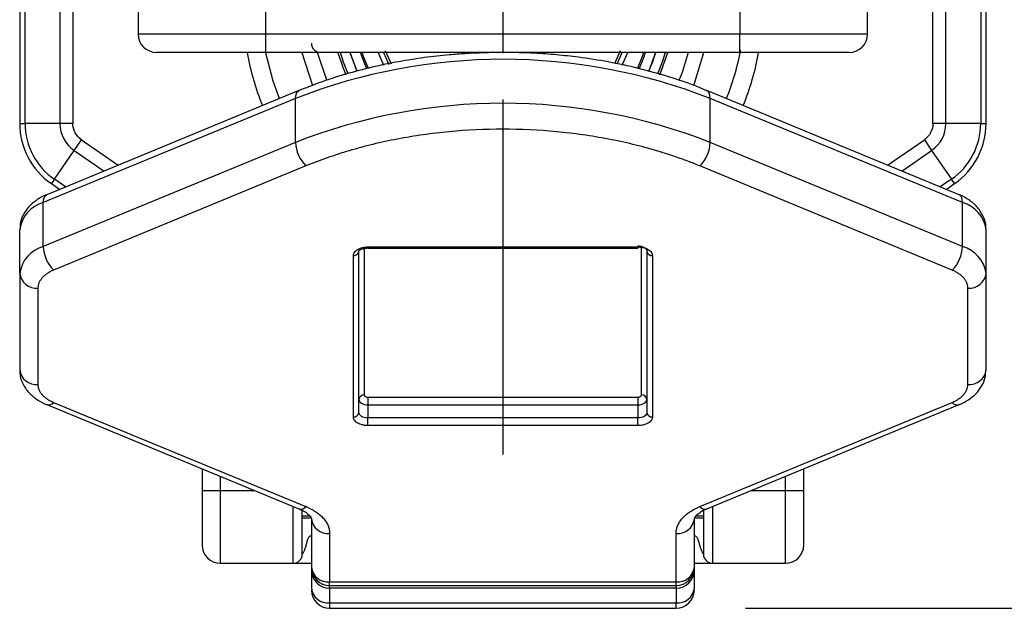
# Model space of a CAD drawing. Header units: millimetres. Extents: x 25 to 1092, y 25 to 838.
# Tile 52 of 60: x 875 to 947, y 323 to 366. Entities that reach past the tile are written whole.
import ezdxf

# ---------------------------------------------------------------- set-up
doc = ezdxf.new("R2010")
doc.units = ezdxf.units.MM
doc.header["$LTSCALE"] = 4
doc.linetypes.add('SLD-Center', pattern=[19.05, 15.24, -1.27, 1.27, -1.27])
doc.linetypes.add('SLD-Solid', pattern=[0])
doc.layers.add('CENTER', color=40, linetype='SLD-Center')
doc.layers.add('DIMENSIONS', color=140, linetype='SLD-Solid', lineweight=25)
doc.styles.add('SLDTEXTSTYLE0', font='VERDANA.TTF')
doc.dimstyles.new('SLDDIMSTYLE2', dxfattribs={"dimtxt": 8.632031, "dimasz": 13.208, "dimexe": 0, "dimexo": 0.0625, "dimgap": 2.158008, "dimtad": 0, "dimtih": 1, "dimtoh": 1, "dimlfac": 0.75, "dimrnd": 1e-09, "dimzin": 4, "dimdsep": 46, "dimtxsty": 'SLDTEXTSTYLE0', "dimsah": 1, "dimcen": 0.09, "dimadec": 0, "dimazin": 1, "dimtfac": 1, "dimtofl": 0, "dimtmove": 0, "dimatfit": 3, "dimfxl": 0, "dimfrac": 2, "dimtolj": 1, "dimtzin": 12, "dimarcsym": 0})

# ---------------------------------------------------------------- blocks, each defined once
blk = doc.blocks.new('_D_10')
at = {"layer": 'DIMENSIONS'}
for p, q in [((931.165, 541.915), (1081.478, 541.915)), ((1068.778, 541.915), (1068.778, 410.552)), ((1055.953, 394.901), (1053.054, 394.901)), ((1053.054, 394.901), (1053.054, 381.182)), ((1081.604, 394.901), (1084.503, 394.901)), ((1084.503, 394.901), (1084.503, 381.182)), ((1053.054, 381.182), (1055.953, 381.182)), ((1084.503, 381.182), (1081.604, 381.182)), ((1068.778, 323.296), (1068.778, 379.249)), ((928.499, 323.296), (1081.478, 323.296))]:
    blk.add_line(p, q, dxfattribs=at)
for points in [[(1068.778, 541.915), (1066.746, 528.707), (1070.81, 528.707)], [(1068.778, 323.296), (1070.81, 336.504), (1066.746, 336.504)]]:
    blk.add_solid(points, dxfattribs=at)
at = {"layer": 'DIMENSIONS', "char_height": 8.4667, "attachment_point": 1, "style": 'SLDTEXTSTYLE0'}
for s, insert in [('164.0', (1052.363, 407.587)), ('6.46', (1055.953, 391.935))]:
    blk.add_mtext(s, dxfattribs=dict(at, insert=insert))
blk = doc.blocks.new('SW_CENTERMARKSYMBOL_13')
at = {"layer": 'CENTER', "color": 0}
for p, q in [((0, 6.773), (0, 32.72)), ((0, 0), (0, 3.387)), ((-6.773, 0), (-32.72, 0)), ((0, 0), (-3.387, 0)), ((0, 0), (0, -3.387)), ((0, 0), (3.387, 0)), ((6.773, 0), (32.72, 0)), ((0, -6.773), (0, -32.72))]:
    blk.add_line(p, q, dxfattribs=at)

msp = doc.modelspace()

# ---------------------------------------------------------------- linework, layer by layer
for p, q in [((875.419, 375.773), (875.419, 358.724)), ((875.809, 358.724), (875.809, 375.773)), ((878.362, 375.773), (878.362, 358.724)), ((879.304, 375.773), (879.304, 358.724)), ((942.2, 358.724), (942.2, 375.773)), ((943.143, 358.724), (943.143, 375.773)), ((945.695, 375.773), (945.695, 358.724)), ((946.085, 358.724), (946.085, 375.773)), ((884.085, 369.249), (884.085, 365.249)), ((893.419, 365.249), (893.419, 369.249)), ((928.085, 369.249), (928.085, 365.249)), ((937.419, 365.249), (937.419, 369.249)), ((893.419, 365.249), (884.085, 365.249)), ((893.419, 363.915), (893.419, 365.249)), ((928.085, 365.249), (893.419, 365.249)), ((928.085, 363.915), (928.085, 365.249)), ((937.419, 365.249), (928.085, 365.249)), ((928.085, 363.915), (893.419, 363.915)), ((896.04, 363.915), (896.822, 361.503)), ((901.625, 363.915), (902.024, 362.977)), ((902.148, 364.055), (902.577, 363.078)), ((918.946, 363.115), (919.356, 364.055)), ((919.486, 362.989), (919.88, 363.915)), ((922.239, 362.289), (922.812, 363.915)), ((924.714, 361.494), (925.45, 363.915)), ((895.843, 361.131), (877.394, 353.519)), ((944.11, 353.519), (925.661, 361.131)), ((895.594, 360.553), (877.145, 352.942)), ((895.594, 357.345), (895.594, 360.553)), ((925.91, 357.345), (925.91, 360.553)), ((944.359, 352.942), (925.91, 360.553)), ((875.419, 358.724), (875.809, 358.724)), ((878.362, 358.724), (875.809, 358.724)), ((879.304, 358.724), (878.362, 358.724)), ((943.143, 358.724), (942.2, 358.724)), ((945.695, 358.724), (943.143, 358.724)), ((945.695, 358.724), (946.085, 358.724)), ((895.594, 357.345), (877.145, 349.733)), ((879.4, 356.753), (879.933, 357.53)), ((879.933, 357.53), (882.631, 355.68)), ((944.359, 349.733), (925.91, 357.345)), ((938.873, 355.68), (941.571, 357.53)), ((941.571, 357.53), (942.104, 356.753)), ((877.956, 354.648), (879.4, 356.753)), ((879.4, 356.753), (881.59, 355.25)), ((939.914, 355.25), (942.104, 356.753)), ((942.104, 356.753), (943.548, 354.648)), ((896.352, 355.62), (877.903, 348.009)), ((943.601, 348.009), (925.153, 355.62)), ((877.956, 354.648), (877.735, 354.326)), ((877.735, 354.326), (878.342, 353.91)), ((878.773, 354.088), (877.956, 354.648)), ((943.548, 354.648), (942.731, 354.088)), ((943.163, 353.91), (943.769, 354.326)), ((943.769, 354.326), (943.548, 354.648)), ((877.145, 349.733), (877.145, 352.942)), ((944.359, 349.733), (944.359, 352.942)), ((875.419, 347.768), (875.419, 350.977)), ((946.085, 347.768), (946.085, 350.977)), ((900.212, 349.328), (900.219, 349.387)), ((900.219, 337.604), (900.219, 349.387)), ((900.619, 349.598), (900.619, 338.887)), ((900.885, 349.703), (920.619, 349.703)), ((900.885, 349.703), (900.885, 349.624)), ((900.885, 349.624), (920.619, 349.624)), ((920.619, 349.703), (920.619, 349.624)), ((920.885, 338.887), (920.885, 349.752)), ((921.285, 349.387), (921.285, 337.604)), ((899.819, 337.283), (899.819, 349.066)), ((921.685, 349.066), (921.685, 337.283)), ((875.419, 347.768), (875.419, 340.72)), ((946.085, 340.72), (946.085, 347.768)), ((876.752, 346.699), (876.752, 339.65)), ((944.752, 339.65), (944.752, 346.699)), ((900.885, 338.728), (920.619, 338.728)), ((900.885, 338.728), (900.885, 338.168)), ((920.619, 338.728), (920.619, 338.168)), ((877.394, 338.177), (895.843, 330.566)), ((877.903, 338.34), (896.352, 330.729)), ((900.885, 338.168), (900.885, 337.205)), ((900.885, 338.168), (920.619, 338.168)), ((920.619, 338.168), (920.619, 337.205)), ((925.153, 330.729), (943.601, 338.34)), ((925.661, 330.566), (944.11, 338.177)), ((900.885, 336.646), (900.885, 337.205)), ((920.619, 337.205), (900.885, 337.205)), ((920.619, 336.646), (920.619, 337.205)), ((920.619, 336.646), (900.885, 336.646)), ((888.752, 333.491), (888.752, 331.915)), ((932.752, 331.915), (932.752, 333.491)), ((890.085, 332.941), (890.085, 331.915)), ((931.419, 331.915), (931.419, 332.941)), ((888.752, 331.915), (890.085, 331.915)), ((890.085, 331.915), (890.085, 326.582)), ((890.085, 331.915), (892.572, 331.915)), ((928.932, 331.915), (931.419, 331.915)), ((931.419, 326.582), (931.419, 331.915)), ((931.419, 331.915), (932.752, 331.915)), ((895.419, 326.582), (895.419, 330.741)), ((895.858, 330.56), (895.846, 330.564)), ((926.085, 330.741), (926.085, 326.582)), ((896.085, 330.048), (896.632, 330.048)), ((896.085, 329.915), (896.723, 329.915)), ((896.752, 329.83), (896.752, 326.295)), ((924.752, 329.915), (925.419, 329.915)), ((924.752, 326.295), (924.752, 329.83)), ((924.877, 330.048), (925.419, 330.048)), ((898.085, 328.761), (898.085, 325.225)), ((923.419, 325.225), (923.419, 328.761)), ((890.085, 326.582), (895.419, 326.582)), ((896.752, 326.295), (896.752, 326.092)), ((924.752, 326.092), (924.752, 326.295)), ((926.085, 326.582), (931.419, 326.582)), ((896.752, 326.092), (896.752, 324.761)), ((924.752, 324.761), (924.752, 326.092)), ((898.085, 325.225), (923.419, 325.225)), ((898.085, 324.962), (898.085, 325.225)), ((898.085, 324.962), (923.419, 324.962)), ((898.085, 324.772), (898.085, 324.962)), ((923.419, 324.772), (898.085, 324.772)), ((898.085, 324.772), (898.085, 323.692)), ((923.419, 324.962), (923.419, 325.225)), ((923.419, 324.962), (923.419, 324.772)), ((923.419, 324.772), (923.419, 323.692)), ((898.085, 323.692), (923.419, 323.692)), ((898.085, 323.692), (898.085, 323.296)), ((898.085, 323.296), (923.419, 323.296)), ((923.419, 323.296), (923.419, 323.692))]:
    msp.add_line(p, q)
at = {"flags": 128}
for points in [[(894.409, 360.539), (893.942, 361.813), (893.396, 363.949)], [(897.879, 361.878), (897.229, 363.829), (897.199, 363.953)], [(898.692, 363.915), (899.075, 362.755), (899.257, 362.308)], [(899.432, 362.352), (899.102, 363.202), (898.878, 363.915)], [(899.572, 363.915), (900.068, 362.562), (900.079, 362.537)], [(900.104, 362.52), (900.083, 362.569), (899.589, 363.915)], [(900.806, 362.708), (900.478, 363.509), (900.339, 363.915)], [(900.921, 362.739), (900.588, 363.549), (900.462, 363.915)], [(902.034, 363.915), (902.371, 363.141), (902.419, 363.045)], [(919.102, 363.079), (919.133, 363.141), (919.47, 363.915)], [(921.042, 363.915), (920.916, 363.549), (920.592, 362.758)], [(921.165, 363.915), (921.026, 363.509), (920.71, 362.734)], [(921.916, 363.915), (921.421, 362.569), (921.404, 362.529)], [(921.425, 362.536), (921.715, 363.258), (921.932, 363.915)], [(922.626, 363.915), (922.432, 363.286), (922.065, 362.336)], [(924.296, 363.915), (923.852, 362.456), (923.622, 361.871)], [(895.594, 360.553), (895.608, 360.749), (895.651, 360.913), (895.721, 361.037), (895.816, 361.118), (895.849, 361.133)], [(925.91, 360.553), (925.896, 360.749), (925.853, 360.913), (925.783, 361.037), (925.688, 361.118), (925.653, 361.134)], [(877.145, 352.942), (877.16, 353.138), (877.203, 353.301), (877.273, 353.426), (877.367, 353.506), (877.394, 353.519)], [(944.359, 352.942), (944.345, 353.138), (944.301, 353.301), (944.231, 353.426), (944.137, 353.506), (944.11, 353.519)], [(920.619, 349.785), (920.749, 349.778), (920.874, 349.755), (920.989, 349.718), (921.09, 349.669), (921.173, 349.608), (921.235, 349.539), (921.273, 349.465), (921.285, 349.387)], [(900.219, 338.566), (900.232, 338.488), (900.27, 338.414), (900.331, 338.345), (900.414, 338.285), (900.515, 338.235), (900.63, 338.198), (900.755, 338.176), (900.885, 338.168)], [(920.619, 338.168), (920.749, 338.176), (920.874, 338.198), (920.989, 338.235), (921.09, 338.285), (921.173, 338.345), (921.235, 338.414), (921.273, 338.488), (921.285, 338.566)], [(900.885, 337.205), (900.755, 337.213), (900.63, 337.236), (900.515, 337.273), (900.414, 337.322), (900.331, 337.382), (900.27, 337.451), (900.232, 337.526), (900.219, 337.604)], [(921.285, 337.604), (921.273, 337.526), (921.235, 337.451), (921.173, 337.382), (921.09, 337.322), (920.989, 337.273), (920.874, 337.236), (920.749, 337.213), (920.619, 337.205)], [(896.358, 330.726), (896.357, 330.726), (896.357, 330.727), (896.356, 330.727), (896.355, 330.727), (896.354, 330.728), (896.353, 330.728), (896.352, 330.728), (896.352, 330.729)], [(925.153, 330.729), (925.152, 330.728), (925.151, 330.728), (925.15, 330.728), (925.149, 330.727), (925.148, 330.727), (925.148, 330.727), (925.147, 330.726), (925.146, 330.726)]]:
    msp.add_lwpolyline(points, dxfattribs=at)
for centre, radius, start, end in [((885.419, 365.249), 1.333, 180, 270), ((936.085, 365.249), 1.333, 270, 0), ((897.419, 364.582), 0.667, 180, 270), ((910.752, 367.249), 19, 190.15204, 202.32687), ((910.752, 367.249), 17.667, 337.68014, 349.76578), ((910.752, 367.249), 19, 337.67313, 349.81554), ((910.752, 321.803), 41.61, 68.63573, 111.36427), ((910.752, 318.594), 41.61, 68.63573, 111.36427), ((880.752, 358.724), 5.333, 180, 235.54991), ((880.752, 358.724), 4.943, 180, 235.54991), ((880.752, 358.724), 2.391, 180, 235.54991), ((940.752, 358.724), 2.391, 304.45009, 0), ((940.752, 358.724), 4.943, 304.45009, 0), ((940.752, 358.724), 5.333, 304.45009, 0), ((898.115, 357.424), 2.523, 181.80245, 225.6472), ((923.389, 357.424), 2.523, 314.3528, 358.19755), ((877.774, 350.648), 2.378, 105.34354, 172.06156), ((943.73, 350.648), 2.378, 7.93844, 74.65646), ((877.774, 347.44), 2.378, 105.34354, 172.06156), ((879.667, 349.813), 2.523, 181.80245, 225.6472), ((899.837, 349.476), 0.41, 267.41337, 328.82549), ((921.65, 349.432), 0.367, 186.95614, 275.57489), ((941.838, 349.813), 2.523, 314.3528, 358.19755), ((943.73, 347.44), 2.378, 7.93844, 74.65646), ((876.633, 347.916), 1.223, 186.95614, 275.57489), ((944.871, 347.916), 1.223, 264.42511, 353.04386), ((876.633, 340.868), 1.223, 186.95614, 275.57489), ((944.871, 340.868), 1.223, 264.42511, 353.04386), ((900.583, 338.522), 0.367, 84.42511, 173.04386), ((920.921, 338.522), 0.367, 6.95614, 95.57489), ((877.516, 338.674), 0.511, 256.37806, 319.28567), ((943.989, 338.674), 0.512, 220.74902, 283.37327), ((899.854, 337.648), 0.367, 264.42511, 353.04386), ((921.65, 337.648), 0.367, 186.95614, 275.57489), ((895.964, 331.062), 0.511, 256.24809, 319.30377), ((895.968, 331.063), 0.516, 257.6773, 319.13067), ((925.535, 331.062), 0.514, 220.80941, 282.74801), ((925.54, 331.062), 0.511, 220.69624, 283.75191), ((897.967, 329.978), 1.223, 186.95614, 275.57489), ((923.538, 329.978), 1.223, 264.42511, 353.04386), ((890.085, 327.915), 1.333, 180, 270), ((931.419, 327.915), 1.333, 270, 0), ((895.419, 327.249), 0.667, 270, 0), ((926.085, 327.249), 0.667, 180, 270), ((897.967, 326.443), 1.223, 186.95614, 275.57489), ((898.085, 326.295), 1.333, 180.0121, 270.0121), ((923.538, 326.443), 1.223, 264.42511, 353.04386), ((923.419, 326.295), 1.333, 269.9879, 359.9879), ((897.967, 324.91), 1.223, 186.95614, 275.57489), ((923.538, 324.91), 1.223, 264.42511, 353.04386), ((898.085, 324.629), 1.333, 180, 270), ((923.419, 324.629), 1.333, 270, 0)]:
    msp.add_arc(centre, radius, start, end)
for centre, start_param, end_param in [((898.085, 326.092), 3.141593, 4.712389), ((923.419, 326.092), 4.712389, 6.283185)]:
    msp.add_ellipse(centre, major_axis=(1.333, 0), ratio=0.990416, start_param=start_param, end_param=end_param)
for points, knots in [([(893.419, 363.915), (893.321, 363.915), (893.126, 363.915), (892.834, 363.915), (892.542, 363.915), (892.252, 363.915), (891.804, 363.915), (891.205, 363.915), (890.459, 363.915), (889.732, 363.915), (888.792, 363.915), (887.721, 363.915), (886.853, 363.915), (886.303, 363.915), (885.972, 363.915), (885.718, 363.915), (885.562, 363.915), (885.474, 363.915), (885.427, 363.915), (885.422, 363.915), (885.419, 363.915)], [0, 0, 0, 0, 0.023335, 0.046628, 0.06991, 0.093212, 0.116565, 0.178301, 0.240092, 0.304402, 0.368768, 0.500006, 0.631244, 0.695553, 0.759919, 0.821655, 0.883446, 0.922309, 0.961112, 1, 1, 1, 1]), ([(910.752, 363.913), (909.823, 363.897), (908.518, 363.875), (906.608, 363.724), (904.994, 363.544), (903.105, 363.246), (901.17, 362.846), (899.213, 362.329), (897.419, 361.759), (896.331, 361.317), (895.853, 361.122)], [0, 0, 0, 0, 0.176141, 0.247358, 0.365273, 0.487142, 0.617287, 0.752422, 0.891242, 1, 1, 1, 1]), ([(925.647, 361.118), (925.436, 361.211), (924.555, 361.596), (922.892, 362.148), (920.705, 362.763), (918.494, 363.234), (916.486, 363.548), (914.68, 363.745), (912.839, 363.882), (911.526, 363.902), (910.752, 363.913)], [0, 0, 0, 0, 0.049187, 0.204933, 0.357976, 0.505511, 0.648533, 0.750833, 0.853316, 1, 1, 1, 1]), ([(936.085, 363.915), (936.084, 363.915), (936.082, 363.915), (936.066, 363.915), (936.039, 363.915), (936.002, 363.915), (935.927, 363.915), (935.786, 363.915), (935.532, 363.915), (935.201, 363.915), (934.652, 363.915), (933.783, 363.915), (932.713, 363.915), (931.772, 363.915), (931.045, 363.915), (930.3, 363.915), (929.637, 363.915), (929.06, 363.915), (928.573, 363.915), (928.248, 363.915), (928.085, 363.915)], [0, 0, 0, 0, 0.023335, 0.046628, 0.06991, 0.093212, 0.116565, 0.178301, 0.240092, 0.304402, 0.368768, 0.500006, 0.631244, 0.695553, 0.759919, 0.821655, 0.883446, 0.922309, 0.961112, 1, 1, 1, 1]), ([(925.153, 355.62), (925.008, 355.679), (924.719, 355.797), (924.277, 355.967), (923.831, 356.131), (923.378, 356.29), (922.921, 356.444), (922.458, 356.591), (921.58, 356.858), (920.262, 357.211), (918.458, 357.6), (916.595, 357.91), (914.031, 358.21), (910.752, 358.363), (907.474, 358.21), (904.91, 357.91), (903.046, 357.6), (901.242, 357.211), (899.805, 356.825), (898.697, 356.483), (897.897, 356.213), (897.113, 355.927), (896.606, 355.723), (896.352, 355.62)], [0, 0, 0, 0, 0.017161, 0.034305, 0.051439, 0.06857, 0.085705, 0.102853, 0.120019, 0.182108, 0.244219, 0.307793, 0.37139, 0.500002, 0.628614, 0.692188, 0.755785, 0.817874, 0.879985, 0.910004, 0.939987, 0.969972, 1, 1, 1, 1]), ([(877.399, 353.514), (877.363, 353.501), (877.11, 353.413), (876.685, 353.161), (876.148, 352.738), (875.724, 352.184), (875.452, 351.578), (875.446, 351.158), (875.443, 350.977)], [0, 0, 0, 0, 0.0313518, 0.2193369, 0.4197204, 0.6263757, 0.8386105, 1, 1, 1, 1]), ([(946.063, 350.999), (946.069, 351.06), (946.103, 351.398), (945.889, 351.988), (945.451, 352.654), (944.848, 353.147), (944.384, 353.421), (944.123, 353.512), (944.108, 353.517)], [0, 0, 0, 0, 0.055526, 0.305137, 0.539794, 0.772611, 0.986381, 1, 1, 1, 1]), ([(899.819, 349.066), (899.82, 349.086), (899.821, 349.126), (899.836, 349.186), (899.859, 349.244), (899.905, 349.323), (899.987, 349.418), (900.126, 349.52), (900.295, 349.603), (900.485, 349.661), (900.684, 349.697), (900.818, 349.701), (900.885, 349.703)], [0, 0, 0, 0, 0.060243, 0.119999, 0.179808, 0.240207, 0.369955, 0.500129, 0.629877, 0.760052, 0.879922, 1, 1, 1, 1]), ([(900.188, 349.264), (900.192, 349.308), (900.201, 349.398), (900.349, 349.519), (900.583, 349.609), (900.783, 349.619), (900.885, 349.625)], [0, 0, 0, 0, 0.237225, 0.481961, 0.735748, 1, 1, 1, 1]), ([(920.619, 349.703), (920.652, 349.703), (920.719, 349.702), (920.819, 349.693), (920.917, 349.679), (921.049, 349.652), (921.209, 349.603), (921.378, 349.52), (921.517, 349.419), (921.614, 349.305), (921.675, 349.186), (921.682, 349.106), (921.685, 349.066)], [0, 0, 0, 0, 0.060243, 0.119999, 0.179808, 0.240207, 0.369955, 0.500129, 0.629877, 0.760052, 0.879922, 1, 1, 1, 1]), ([(877.903, 348.009), (877.86, 347.99), (877.774, 347.954), (877.652, 347.893), (877.536, 347.828), (877.389, 347.735), (877.221, 347.608), (877.052, 347.44), (876.917, 347.262), (876.822, 347.077), (876.763, 346.888), (876.756, 346.762), (876.752, 346.699)], [0, 0, 0, 0, 0.061656, 0.123126, 0.18463, 0.246385, 0.373086, 0.500054, 0.626754, 0.753722, 0.876795, 1, 1, 1, 1]), ([(944.752, 346.699), (944.751, 346.73), (944.749, 346.793), (944.735, 346.888), (944.711, 346.981), (944.667, 347.107), (944.587, 347.262), (944.453, 347.44), (944.284, 347.608), (944.082, 347.759), (943.856, 347.896), (943.686, 347.971), (943.601, 348.009)], [0, 0, 0, 0, 0.061656, 0.123126, 0.18463, 0.246385, 0.373086, 0.500054, 0.626754, 0.753722, 0.876795, 1, 1, 1, 1]), ([(875.442, 340.698), (875.435, 340.636), (875.401, 340.298), (875.615, 339.709), (876.054, 339.043), (876.656, 338.549), (877.121, 338.276), (877.381, 338.185), (877.397, 338.179)], [0, 0, 0, 0, 0.055523, 0.305121, 0.539765, 0.772568, 0.986327, 1, 1, 1, 1]), ([(944.105, 338.183), (944.141, 338.195), (944.394, 338.283), (944.819, 338.536), (945.357, 338.959), (945.78, 339.512), (946.052, 340.118), (946.058, 340.538), (946.061, 340.72)], [0, 0, 0, 0, 0.031392, 0.219359, 0.419725, 0.626361, 0.838576, 1, 1, 1, 1]), ([(876.752, 339.65), (876.753, 339.619), (876.755, 339.556), (876.769, 339.461), (876.793, 339.368), (876.837, 339.242), (876.917, 339.087), (877.051, 338.909), (877.221, 338.741), (877.422, 338.59), (877.648, 338.453), (877.818, 338.378), (877.903, 338.34)], [0, 0, 0, 0, 0.061656, 0.123126, 0.18463, 0.246385, 0.373086, 0.500054, 0.626754, 0.753722, 0.876795, 1, 1, 1, 1]), ([(943.601, 338.34), (943.644, 338.359), (943.73, 338.395), (943.852, 338.456), (943.968, 338.521), (944.115, 338.614), (944.283, 338.741), (944.453, 338.909), (944.587, 339.087), (944.682, 339.272), (944.741, 339.461), (944.748, 339.587), (944.752, 339.65)], [0, 0, 0, 0, 0.061656, 0.123126, 0.18463, 0.246385, 0.373086, 0.500054, 0.626754, 0.753722, 0.876795, 1, 1, 1, 1]), ([(900.619, 338.887), (900.62, 338.876), (900.621, 338.856), (900.637, 338.826), (900.662, 338.798), (900.706, 338.766), (900.78, 338.734), (900.85, 338.73), (900.885, 338.728)], [0, 0, 0, 0, 0.1272, 0.249746, 0.3727, 0.501075, 0.749743, 1, 1, 1, 1]), ([(920.619, 338.728), (920.637, 338.728), (920.671, 338.729), (920.721, 338.739), (920.768, 338.753), (920.821, 338.78), (920.875, 338.824), (920.882, 338.866), (920.885, 338.887)], [0, 0, 0, 0, 0.1272, 0.249746, 0.3727, 0.501075, 0.749743, 1, 1, 1, 1]), ([(900.885, 336.646), (900.852, 336.646), (900.785, 336.647), (900.685, 336.656), (900.588, 336.67), (900.456, 336.697), (900.296, 336.746), (900.126, 336.829), (899.987, 336.93), (899.89, 337.044), (899.829, 337.163), (899.822, 337.243), (899.819, 337.283)], [0, 0, 0, 0, 0.060243, 0.119999, 0.179808, 0.240207, 0.369955, 0.500129, 0.629877, 0.760052, 0.879922, 1, 1, 1, 1]), ([(921.685, 337.283), (921.685, 337.263), (921.683, 337.223), (921.668, 337.163), (921.645, 337.105), (921.599, 337.026), (921.517, 336.93), (921.378, 336.829), (921.209, 336.746), (921.019, 336.688), (920.82, 336.652), (920.686, 336.648), (920.619, 336.646)], [0, 0, 0, 0, 0.060243, 0.119999, 0.179808, 0.240207, 0.369955, 0.500129, 0.629877, 0.760052, 0.879922, 1, 1, 1, 1]), ([(888.752, 331.915), (888.752, 330.854), (888.752, 329.837), (888.752, 328.337), (888.752, 327.915), (888.752, 327.915)], [0, 0, 0, 0, 0.5, 0.5, 1, 1, 1, 1]), ([(895.845, 330.56), (895.958, 330.511), (896.212, 330.401), (896.49, 330.203), (896.679, 330.011), (896.749, 329.868), (896.758, 329.851), (896.75, 329.824), (896.748, 329.819)], [0, 0, 0, 0, 0.148312, 0.331994, 0.519108, 0.718104, 0.954253, 1, 1, 1, 1]), ([(896.358, 330.726), (896.423, 330.698), (896.552, 330.643), (896.734, 330.552), (896.908, 330.455), (897.13, 330.315), (897.382, 330.124), (897.636, 329.873), (897.838, 329.606), (897.98, 329.328), (898.069, 329.045), (898.08, 328.855), (898.085, 328.761)], [0, 0, 0, 0, 0.061672, 0.123147, 0.184645, 0.246383, 0.37313, 0.500054, 0.6268, 0.753725, 0.876818, 1, 1, 1, 1]), ([(923.419, 328.761), (923.42, 328.808), (923.423, 328.903), (923.445, 329.044), (923.48, 329.185), (923.547, 329.373), (923.666, 329.605), (923.868, 329.873), (924.122, 330.124), (924.424, 330.352), (924.763, 330.557), (925.018, 330.67), (925.146, 330.726)], [0, 0, 0, 0, 0.061672, 0.123147, 0.184645, 0.246383, 0.37313, 0.500054, 0.6268, 0.753725, 0.876818, 1, 1, 1, 1]), ([(924.753, 329.832), (924.752, 329.847), (924.75, 329.876), (924.871, 330.076), (925.165, 330.316), (925.439, 330.485), (925.642, 330.556), (925.657, 330.561)], [0, 0, 0, 0, 0.297392, 0.549907, 0.750352, 0.981468, 1, 1, 1, 1]), ([(896.085, 327.249), (896.085, 327.311), (896.085, 327.408), (896.085, 327.989), (896.085, 328.591), (896.085, 329.339), (896.085, 329.965), (896.085, 330.364), (896.085, 330.448)], [0, 0, 0, 0, 0.300979, 0.464678, 0.628499, 0.792198, 0.956019, 1, 1, 1, 1]), ([(925.419, 330.442), (925.419, 330.359), (925.419, 329.963), (925.419, 329.34), (925.419, 328.591), (925.419, 327.989), (925.419, 327.408), (925.419, 327.311), (925.419, 327.249)], [0, 0, 0, 0, 0.042817, 0.206715, 0.370735, 0.534633, 0.698654, 1, 1, 1, 1]), ([(896.752, 328.582), (896.73, 328.581), (896.688, 328.579), (896.63, 328.559), (896.575, 328.522), (896.527, 328.459), (896.469, 328.337), (896.426, 328.192), (896.383, 328.038), (896.35, 327.908), (896.314, 327.773), (896.274, 327.647), (896.236, 327.542), (896.194, 327.438), (896.144, 327.338), (896.096, 327.261), (896.089, 327.253), (896.085, 327.249)], [0, 0, 0, 0, 0.036192, 0.069049, 0.100579, 0.144258, 0.200533, 0.325343, 0.395285, 0.466108, 0.549608, 0.629946, 0.691129, 0.745923, 0.83607, 0.917994, 1, 1, 1, 1]), ([(925.419, 327.249), (925.418, 327.25), (925.417, 327.252), (925.405, 327.269), (925.389, 327.297), (925.367, 327.336), (925.341, 327.386), (925.312, 327.448), (925.282, 327.52), (925.249, 327.603), (925.216, 327.697), (925.183, 327.802), (925.141, 327.955), (925.095, 328.125), (925.048, 328.277), (925.015, 328.385), (924.973, 328.463), (924.912, 328.532), (924.836, 328.575), (924.78, 328.58), (924.752, 328.582)], [0, 0, 0, 0, 0.038908, 0.077215, 0.115938, 0.156059, 0.198466, 0.243912, 0.293011, 0.346249, 0.404011, 0.466596, 0.534238, 0.671945, 0.760787, 0.80078, 0.858701, 0.908446, 0.953889, 1, 1, 1, 1]), ([(895.419, 326.582), (895.419, 326.582), (895.452, 326.582), (895.502, 326.582), (895.519, 326.582), (895.585, 326.582), (895.634, 326.582), (895.923, 326.582), (896.136, 326.582), (896.752, 326.582)], [0, 0, 0, 0, 0.25, 0.25, 0.5, 0.5, 0.75, 0.75, 1, 1, 1, 1]), ([(924.752, 326.582), (925.368, 326.582), (925.581, 326.582), (925.87, 326.582), (925.919, 326.582), (925.985, 326.582), (926.002, 326.582), (926.052, 326.582), (926.085, 326.582), (926.085, 326.582)], [0, 0, 0, 0, 0.25, 0.25, 0.5, 0.5, 0.75, 0.75, 1, 1, 1, 1])]:
    msp.add_open_spline(points, degree=3, knots=knots)
for points in [[(879.933, 357.53), (879.54, 357.8), (879.304, 358.247), (879.304, 358.724)], [(942.2, 358.724), (942.2, 358.247), (941.965, 357.8), (941.571, 357.53)], [(932.752, 327.915), (932.752, 327.915), (932.752, 329.708), (932.752, 331.915)]]:
    msp.add_open_spline(points, degree=3)

# ---------------------------------------------------------------- block references
at = {"layer": 'CENTER'}
msp.add_blockref('SW_CENTERMARKSYMBOL_13', (910.752, 367.249), dxfattribs=at)

# ---------------------------------------------------------------- dimensions: what is measured, and where the dimension line sits
at = {"layer": 'DIMENSIONS'}
dim = msp.add_linear_dim(base=(1068.778, 541.915), p1=(923.419, 323.296), p2=(926.085, 541.915), angle=90, dimstyle='SLDDIMSTYLE2', dxfattribs=at)
dim.commit()
dim.dimension.update_dxf_attribs({"geometry": '_D_10', "text_midpoint": (1068.778, 394.901), "dimtype": 160})

doc.saveas('drawing.dxf')
